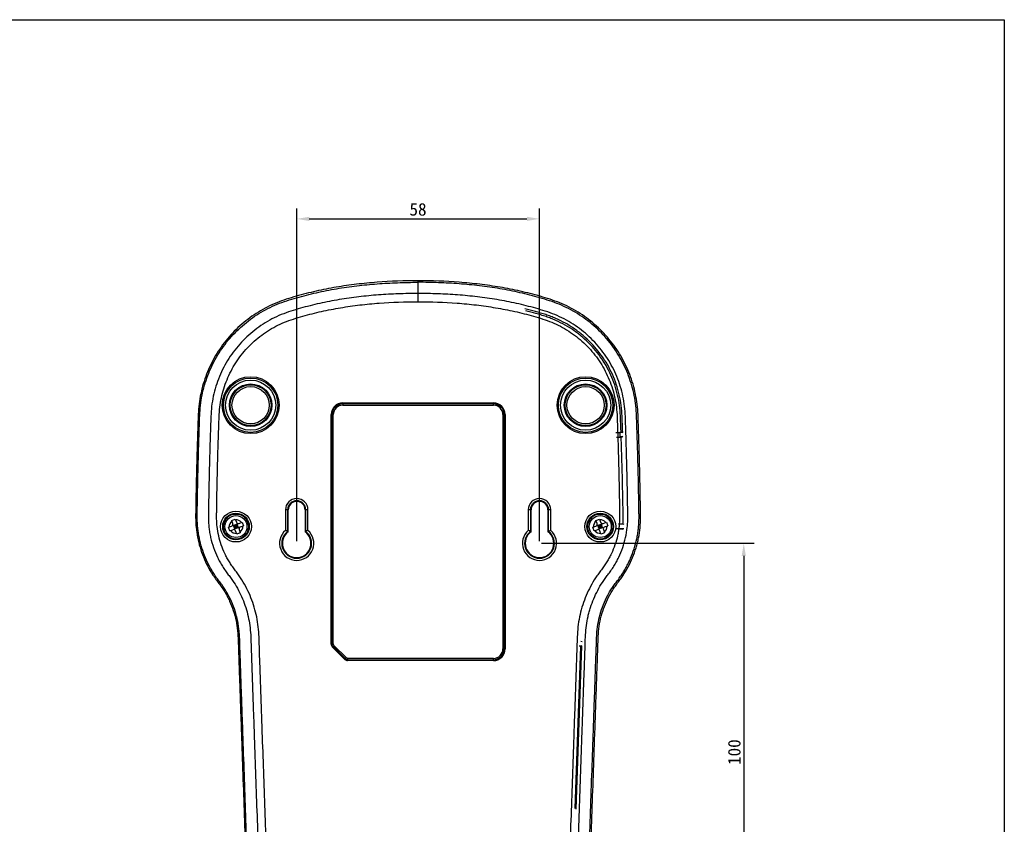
# Model space of a CAD drawing. Header units: millimetres. Extents: x 38 to 565, y 70 to 434.
# Tile 23 of 23: x 330 to 565, y 242 to 434. Entities that reach past the tile are written whole.
import ezdxf

# ---------------------------------------------------------------- set-up
doc = ezdxf.new("R2010")
doc.units = ezdxf.units.MM
doc.header["$LTSCALE"] = 32.67
doc.header["$PDMODE"] = 3
doc.header["$PDSIZE"] = 8
doc.layers.get('0').update_dxf_attribs({"linetype": 'CONTINUOUS'})
doc.layers.get('Defpoints').update_dxf_attribs({"linetype": 'CONTINUOUS'})
for name, color, linetype in [('00_COMPONENTS', 7, 'CONTINUOUS'), ('03_ALL_AXES', 7, 'CONTINUOUS'), ('20_ALL_FEATURES', 7, 'CONTINUOUS'), ('51__DRAFT_DIMS', 7, 'CONTINUOUS')]:
    doc.layers.add(name, color=color, linetype=linetype)
doc.styles.get("Standard").update_dxf_attribs({"font": 'simfang.ttf'})
doc.dimstyles.new('DIMSTYLE_3', dxfattribs={"dimtxt": 3, "dimasz": 3, "dimexe": 2.5, "dimexo": 0.5, "dimgap": 0.75, "dimtad": 1, "dimdsep": 46, "dimtxsty": 'STANDARD', "dimblk": '_FILLED', "dimblk1": '_FILLED', "dimblk2": '_FILLED', "dimcen": 0.09, "dimazin": 2, "dimtp": 0.3, "dimtm": 0.3, "dimtfac": 1, "dimtofl": 0, "dimtmove": 0, "dimatfit": 3, "dimldrblk": '_FILLED', "dimfxl": 1, "dimtolj": 1, "dimarcsym": 0})

# ---------------------------------------------------------------- blocks, each defined once
blk = doc.blocks.new('_FILLED')
at = {"color": 0, "linetype": 'ByBlock'}
blk.add_solid([(0, 0), (-1, 0.167), (-1, -0.167)], dxfattribs=at)
blk = doc.blocks.new('*D16')
at = {"layer": '51__DRAFT_DIMS', "color": 0, "lineweight": -2}
for p, q in [((396.43, 309.67), (396.43, 389.19)), ((454.43, 309.67), (454.43, 389.19)), ((399.43, 386.69), (451.43, 386.69))]:
    blk.add_line(p, q, dxfattribs=at)
at = {"layer": 'Defpoints', "color": 0}
for p in [(454.43, 386.69), (396.43, 309.17), (454.43, 309.17)]:
    blk.add_point(p, dxfattribs=at)
at = {"layer": '51__DRAFT_DIMS', "color": 0, "linetype": 'ByBlock', "lineweight": -2, "xscale": 3, "yscale": 3, "zscale": 3, "rotation": 180}
blk.add_blockref('_FILLED', (396.43, 386.69), dxfattribs=at)
at = {"layer": '51__DRAFT_DIMS', "color": 0, "linetype": 'ByBlock', "lineweight": -2, "xscale": 3, "yscale": 3, "zscale": 3}
blk.add_blockref('_FILLED', (454.43, 386.69), dxfattribs=at)
at = {"layer": '51__DRAFT_DIMS', "color": 0, "insert": (425.41, 390.47), "char_height": 3, "attachment_point": 2}
blk.add_mtext('\\A1;58', dxfattribs=at)
blk = doc.blocks.new('*D17')
at = {"layer": '51__DRAFT_DIMS', "color": 0, "lineweight": -2}
for p, q in [((454.93, 309.17), (505.72, 309.17)), ((503.22, 306.17), (503.22, 212.17)), ((454.93, 209.17), (505.72, 209.17))]:
    blk.add_line(p, q, dxfattribs=at)
at = {"layer": 'Defpoints', "color": 0}
for p in [(454.43, 309.17), (454.43, 209.17), (503.22, 209.17)]:
    blk.add_point(p, dxfattribs=at)
at = {"layer": '51__DRAFT_DIMS', "color": 0, "linetype": 'ByBlock', "lineweight": -2, "xscale": 3, "yscale": 3, "zscale": 3}
for p, rotation in [((503.22, 309.17), 90), ((503.22, 209.17), 270)]:
    blk.add_blockref('_FILLED', p, dxfattribs=dict(at, rotation=rotation))
at = {"layer": '51__DRAFT_DIMS', "color": 0, "insert": (499.44, 259.28), "char_height": 3, "attachment_point": 2, "rotation": 90}
blk.add_mtext('\\A1;100', dxfattribs=at)

msp = doc.modelspace()

# ---------------------------------------------------------------- linework, layer by layer
msp.add_lwpolyline([(38.493, 434.281), (565.442, 434.281), (565.442, 70.265), (38.493, 70.265)], close=True)
at = {"layer": '00_COMPONENTS'}
for p, q in [((380.151, 312.992), (380.888, 313.265)), ((381.183, 313.907), (380.91, 314.644)), ((381.169, 313.525), (382.701, 312.82)), ((382.201, 313.751), (381.357, 313.438)), ((381.669, 312.594), (381.357, 313.438)), ((382.357, 313.329), (381.513, 313.016)), ((381.583, 312.406), (382.287, 313.939)), ((382.513, 312.907), (381.669, 312.594)), ((381.754, 314.956), (382.027, 314.22)), ((382.091, 312.751), (381.779, 313.594)), ((382.513, 312.907), (382.201, 313.751)), ((382.67, 313.924), (383.406, 314.197)), ((382.982, 313.08), (383.719, 313.353)), ((467.151, 312.992), (467.888, 313.265)), ((468.183, 313.907), (467.91, 314.644)), ((468.169, 313.525), (469.701, 312.82)), ((469.201, 313.751), (468.357, 313.438)), ((468.669, 312.594), (468.357, 313.438)), ((469.357, 313.329), (468.513, 313.016)), ((468.583, 312.406), (469.287, 313.939)), ((469.513, 312.907), (468.669, 312.594)), ((468.754, 314.956), (469.027, 314.22)), ((469.091, 312.751), (468.779, 313.594)), ((469.513, 312.907), (469.201, 313.751)), ((469.67, 313.924), (470.406, 314.197)), ((469.982, 313.08), (470.719, 313.353)), ((380.464, 312.148), (381.2, 312.421)), ((382.116, 311.389), (381.843, 312.125)), ((382.687, 312.438), (382.96, 311.701)), ((467.464, 312.148), (468.2, 312.421)), ((469.116, 311.389), (468.843, 312.125)), ((469.687, 312.438), (469.96, 311.701))]:
    msp.add_line(p, q, dxfattribs=at)
for centre in [(381.935, 313.173), (468.935, 313.173)]:
    msp.add_circle(centre, 2.625, dxfattribs=at)
for centre, radius, start, end in [((381.935, 313.173), 1.625, 126.4014, 184.2481), ((380.714, 313.733), 0.5, 290.32475, 20.32475), ((381.935, 313.173), 1.625, 36.4014, 94.2481), ((382.496, 314.393), 0.5, 200.32475, 290.32475), ((383.156, 312.612), 0.5, 110.32475, 200.32475), ((381.935, 313.173), 1.625, 306.4014, 4.2481), ((468.935, 313.173), 1.625, 126.4014, 184.2481), ((467.714, 313.733), 0.5, 290.32475, 20.32475), ((468.935, 313.173), 1.625, 36.4014, 94.2481), ((469.496, 314.393), 0.5, 200.32475, 290.32475), ((470.156, 312.612), 0.5, 110.32475, 200.32475), ((468.935, 313.173), 1.625, 306.4014, 4.2481), ((381.935, 313.173), 1.625, 216.4014, 274.2481), ((381.374, 311.952), 0.5, 20.32475, 110.32475), ((468.935, 313.173), 1.625, 216.4014, 274.2481), ((468.374, 311.952), 0.5, 20.32475, 110.32475)]:
    msp.add_arc(centre, radius, start, end, dxfattribs=at)
for points in [[(380.301, 312.567), (380.248, 312.708), (380.198, 312.849), (380.151, 312.992)], [(383.406, 314.197), (383.464, 314.059), (383.517, 313.919), (383.569, 313.778)], [(383.569, 313.778), (383.622, 313.637), (383.672, 313.496), (383.719, 313.353)], [(467.301, 312.567), (467.248, 312.708), (467.198, 312.849), (467.151, 312.992)], [(470.406, 314.197), (470.464, 314.059), (470.517, 313.919), (470.569, 313.778)], [(470.569, 313.778), (470.622, 313.637), (470.672, 313.496), (470.719, 313.353)], [(380.464, 312.148), (380.406, 312.286), (380.353, 312.426), (380.301, 312.567)], [(467.464, 312.148), (467.406, 312.286), (467.353, 312.426), (467.301, 312.567)]]:
    msp.add_open_spline(points, degree=3, dxfattribs=at)
for points in [[(380.91, 314.644), (381.049, 314.701), (381.329, 314.809), (381.612, 314.91), (381.754, 314.956)], [(467.91, 314.644), (468.049, 314.701), (468.329, 314.809), (468.612, 314.91), (468.754, 314.956)], [(382.96, 311.701), (382.821, 311.644), (382.541, 311.536), (382.258, 311.435), (382.116, 311.389)], [(469.96, 311.701), (469.821, 311.644), (469.541, 311.536), (469.258, 311.435), (469.116, 311.389)]]:
    msp.add_open_spline(points, degree=3, knots=[0, 0, 0, 0, 0.5, 1, 1, 1, 1], dxfattribs=at)
at = {"layer": '03_ALL_AXES'}
msp.add_line((472.688, 312.673), (474.56, 312.673), dxfattribs=at)
at = {"layer": '20_ALL_FEATURES'}
for p, q in [((425.435, 366.895), (425.435, 371.905)), ((407.435, 342.697), (407.435, 342.173)), ((407.435, 342.697), (443.435, 342.697)), ((443.435, 342.485), (407.435, 342.485)), ((407.435, 342.173), (443.435, 342.173)), ((443.435, 342.173), (443.435, 342.697)), ((404.661, 285.086), (404.661, 339.923)), ((405.185, 339.923), (404.661, 339.923)), ((404.873, 339.923), (404.873, 285.086)), ((405.185, 285.215), (405.185, 339.923)), ((445.685, 339.923), (445.685, 283.923)), ((446.209, 339.923), (445.685, 339.923)), ((445.997, 283.923), (445.997, 339.923)), ((446.209, 339.923), (446.209, 283.923)), ((473.643, 335.673), (473.643, 334.673)), ((474.297, 335.673), (473.643, 335.673)), ((473.643, 334.673), (474.329, 334.673)), ((473.893, 335.871), (474.297, 335.673)), ((474.329, 334.673), (473.942, 334.476)), ((393.748, 317.173), (393.748, 312.252)), ((394.335, 317.173), (393.748, 317.173)), ((394.265, 317.173), (394.265, 312.007)), ((394.335, 311.973), (394.335, 317.173)), ((394.422, 311.929), (394.422, 317.173)), ((398.448, 317.173), (398.448, 311.929)), ((398.535, 317.173), (398.535, 311.973)), ((399.122, 317.173), (398.535, 317.173)), ((398.605, 312.007), (398.605, 317.173)), ((399.122, 312.252), (399.122, 317.173)), ((451.748, 317.173), (451.748, 312.252)), ((452.335, 317.173), (451.748, 317.173)), ((452.265, 317.173), (452.265, 312.007)), ((452.335, 311.973), (452.335, 317.173)), ((452.422, 311.929), (452.422, 317.173)), ((456.448, 317.173), (456.448, 311.929)), ((456.535, 317.173), (456.535, 311.973)), ((457.122, 317.173), (456.535, 317.173)), ((456.605, 312.007), (456.605, 317.173)), ((457.122, 312.252), (457.122, 317.173)), ((474.665, 313.673), (474.36, 313.831)), ((394.335, 311.973), (394.265, 312.007)), ((452.335, 311.973), (452.265, 312.007)), ((404.661, 285.086), (404.873, 285.086)), ((405.185, 285.215), (404.873, 285.086)), ((405.08, 284.586), (404.93, 284.436)), ((405.08, 284.586), (405.392, 284.715)), ((405.08, 284.586), (408.099, 281.567)), ((408.228, 281.88), (405.392, 284.715)), ((463.205, 245.673), (464.567, 284.673)), ((463.914, 284.673), (464.567, 284.673)), ((464.567, 284.673), (464.282, 284.533)), ((464.327, 285.812), (464.602, 285.673)), ((404.93, 284.436), (407.949, 281.417)), ((445.685, 283.923), (446.209, 283.923)), ((462.92, 245.813), (464.292, 284.532)), ((407.949, 281.417), (408.099, 281.567)), ((408.228, 281.88), (408.099, 281.567)), ((408.599, 281.36), (408.728, 281.673)), ((408.599, 281.36), (408.599, 281.148)), ((408.599, 281.36), (443.435, 281.36)), ((443.435, 281.148), (408.599, 281.148)), ((443.435, 281.673), (408.728, 281.673)), ((443.435, 281.148), (443.435, 281.673))]:
    msp.add_line(p, q, dxfattribs=at)
for centre, radius in [((385.435, 342.173), 6.795), ((385.435, 342.173), 6.495), ((385.435, 342.173), 6.491), ((385.435, 342.173), 5.991), ((465.435, 342.173), 6.795), ((465.435, 342.173), 6.495), ((465.435, 342.173), 6.491), ((465.435, 342.173), 5.991), ((385.435, 342.173), 5.085), ((385.435, 342.173), 5.079), ((385.435, 342.173), 4.894), ((385.435, 342.173), 4.879), ((385.435, 342.173), 4.454), ((465.435, 342.173), 5.085), ((465.435, 342.173), 5.079), ((465.435, 342.173), 4.894), ((465.435, 342.173), 4.879), ((465.435, 342.173), 4.454), ((381.935, 313.173), 3.687), ((381.935, 313.173), 3.178), ((381.935, 313.173), 3), ((468.935, 313.173), 3.687), ((468.935, 313.173), 3.178), ((468.935, 313.173), 3)]:
    msp.add_circle(centre, radius, dxfattribs=at)
for centre, radius, start, end in [((407.435, 339.923), 2.774, 90, 180), ((407.435, 339.923), 2.562, 90, 180), ((407.435, 339.923), 2.25, 90, 180), ((443.435, 339.923), 2.774, 0, 90), ((443.435, 339.923), 2.562, 0, 90), ((443.435, 339.923), 2.25, 0, 90), ((396.435, 317.173), 2.687, 0, 180), ((454.435, 317.173), 2.687, 0, 180), ((396.435, 317.173), 2.17, 0, 180), ((396.435, 317.173), 2.1, 0, 180), ((396.435, 317.173), 2.013, 0, 180), ((454.435, 317.173), 2.17, 0, 180), ((454.435, 317.173), 2.1, 0, 180), ((454.435, 317.173), 2.013, 0, 180), ((396.435, 309.173), 4.087, 131.10764, 48.89236), ((396.435, 309.173), 3.57, 127.43254, 52.56746), ((396.435, 309.173), 3.5, 126.8699, 171.78679), ((396.435, 309.173), 3.413, 126.1405, 53.8595), ((386.368, 295.996), 17.853, 63.74741, 65.58484), ((396.435, 309.173), 3.5, 8.21321, 53.1301), ((406.502, 295.996), 17.853, 114.41517, 116.2526), ((454.435, 309.173), 4.087, 131.10764, 48.89236), ((454.435, 309.173), 3.57, 127.43254, 52.56746), ((454.435, 309.173), 3.5, 126.8699, 171.78679), ((454.435, 309.173), 3.413, 126.1405, 53.8595), ((444.368, 295.996), 17.853, 63.74741, 65.58484), ((454.435, 309.173), 3.5, 8.21321, 53.1301), ((464.502, 295.996), 17.853, 114.41517, 116.2526), ((401.535, 469.344), 172.855, 294.86718, 294.99049), ((400.902, 316.541), 10.492, 220.8914, 221.5251), ((391.968, 316.541), 10.492, 318.4749, 319.1086), ((458.902, 316.541), 10.492, 220.8914, 221.5251), ((449.968, 316.541), 10.492, 318.4749, 319.1086), ((443.435, 283.923), 2.774, 270, 0), ((443.435, 283.923), 2.562, 270, 0), ((443.435, 283.923), 2.25, 270, 0)]:
    msp.add_arc(centre, radius, start, end, dxfattribs=at)
msp.add_ellipse((473.643, 335.681), major_axis=(1, 0), ratio=0.0087269, start_param=-2.9558867, end_param=-1.5707963, dxfattribs=at)
for points, knots in [([(425.435, 371.905), (422.163, 371.905), (417.25, 371.736), (410.734, 371.104), (405.873, 370.405), (401.857, 369.615), (398.673, 368.852), (396.305, 368.206), (393.953, 367.502), (390.87, 366.401), (387.209, 364.534), (383.236, 361.624), (379.786, 358.107), (376.95, 354.079), (375.161, 350.381), (374.102, 347.283), (373.502, 344.9), (373.088, 342.478), (372.899, 340.028), (372.828, 337.575), (372.745, 335.121), (372.666, 332.668), (372.596, 330.214), (372.531, 327.76), (372.472, 325.306), (372.42, 322.851), (372.38, 320.806), (372.352, 319.17), (372.336, 317.942), (372.314, 316.715), (372.293, 315.488), (372.318, 314.26), (372.428, 312.627), (372.723, 310.599), (373.305, 308.21), (374.391, 305.121), (375.727, 302.563), (377.136, 300.555), (377.871, 299.571), (378.603, 298.586), (379.273, 297.556), (379.868, 296.481), (380.587, 295.01), (381.345, 293.104), (381.987, 290.729), (382.36, 288.297), (382.466, 285.842), (382.532, 283.389), (382.621, 280.935), (382.71, 278.482), (382.793, 276.029), (382.909, 272.758), (383.051, 268.669), (383.279, 262.127), (383.565, 253.949), (383.908, 244.136), (384.25, 234.322), (384.593, 224.509), (384.936, 214.696), (385.278, 204.882), (385.621, 195.069), (385.964, 185.256), (386.249, 177.078), (386.478, 170.536), (386.649, 165.629), (386.821, 160.722), (386.992, 155.816), (387.163, 150.909), (387.306, 146.82), (387.406, 143.958), (387.463, 142.322), (387.527, 140.687), (387.55, 139.049), (387.762, 137.424), (388.114, 135.825), (388.789, 133.886), (389.963, 131.721), (391.469, 129.771), (393.269, 128.09), (394.975, 126.946), (396.436, 126.208), (397.572, 125.741), (398.548, 125.43), (399.342, 125.23), (400.146, 125.076), (401.156, 124.915), (402.374, 124.765), (403.592, 124.616), (405.219, 124.434), (408.069, 124.147), (412.149, 123.837), (417.053, 123.597), (420.325, 123.515), (421.961, 123.491)], [0, 0, 0, 0, 0.0312477, 0.046874, 0.0625001, 0.0781259, 0.0859395, 0.093753, 0.1015665, 0.1093793, 0.1249912, 0.1406033, 0.1562151, 0.1718269, 0.1874386, 0.1952509, 0.2030633, 0.2108756, 0.2186882, 0.2265019, 0.2343155, 0.2421292, 0.2499428, 0.2577565, 0.2655701, 0.2733838, 0.2811974, 0.2851042, 0.289011, 0.292918, 0.296825, 0.3007321, 0.3046397, 0.3124529, 0.320266, 0.3280789, 0.3436851, 0.347593, 0.3515028, 0.3554096, 0.3593142, 0.3632239, 0.3671347, 0.3749475, 0.3827626, 0.3905767, 0.3983905, 0.4062046, 0.4140179, 0.4218317, 0.4296453, 0.4374589, 0.4530863, 0.4687136, 0.4999682, 0.5312228, 0.5624774, 0.593732, 0.6249866, 0.6562413, 0.6874959, 0.7187505, 0.7500051, 0.7656324, 0.7812597, 0.796887, 0.8125144, 0.8281417, 0.843769, 0.8515826, 0.8554895, 0.8593963, 0.8672086, 0.871115, 0.8750215, 0.8828281, 0.8906343, 0.8984406, 0.9062467, 0.9140528, 0.917959, 0.9218653, 0.9257716, 0.9277251, 0.9296784, 0.9335852, 0.9374921, 0.9413989, 0.9453057, 0.9531193, 0.9687461, 0.984373, 1, 1, 1, 1]), ([(428.462, 123.485), (430.1, 123.506), (433.377, 123.581), (438.289, 123.81), (442.375, 124.112), (445.638, 124.428), (447.673, 124.662), (449.299, 124.864), (450.314, 125.004), (451.121, 125.152), (451.923, 125.318), (452.908, 125.606), (454.058, 126.042), (455.54, 126.742), (457.279, 127.841), (459.125, 129.476), (460.684, 131.388), (461.916, 133.525), (462.787, 135.832), (463.283, 138.252), (463.348, 140.713), (463.438, 143.168), (463.522, 145.625), (463.608, 148.082), (463.722, 151.358), (463.865, 155.452), (464.037, 160.366), (464.209, 165.279), (464.38, 170.193), (464.609, 176.744), (464.895, 184.934), (465.238, 194.761), (465.581, 204.588), (465.924, 214.415), (466.268, 224.242), (466.611, 234.07), (466.954, 243.897), (467.297, 253.724), (467.583, 261.913), (467.812, 268.465), (467.955, 272.559), (468.07, 275.835), (468.154, 278.292), (468.242, 280.749), (468.329, 283.206), (468.401, 285.662), (468.496, 288.121), (468.848, 290.56), (469.474, 292.943), (470.36, 295.242), (471.306, 297.065), (472.18, 298.453), (472.897, 299.452), (473.645, 300.427), (474.599, 301.761), (475.641, 303.529), (476.695, 305.754), (477.385, 307.687), (477.822, 309.268), (478.182, 310.867), (478.491, 312.897), (478.596, 315.356), (478.533, 317.814), (478.507, 319.862), (478.476, 321.501), (478.443, 323.139), (478.4, 325.188), (478.342, 327.645), (478.277, 330.103), (478.207, 332.56), (478.129, 335.017), (478.045, 337.474), (477.974, 339.931), (477.793, 342.385), (477.387, 344.812), (476.792, 347.2), (475.741, 350.305), (473.959, 354.013), (471.129, 358.053), (467.682, 361.583), (463.708, 364.505), (459.313, 366.756), (455.394, 367.977), (452.234, 368.843), (449.046, 369.607), (445.025, 370.4), (440.157, 371.102), (433.631, 371.736), (428.712, 371.905), (425.435, 371.905)], [0, 0, 0, 0, 0.0156268, 0.0312535, 0.0468802, 0.0546936, 0.0625071, 0.0664139, 0.0703205, 0.072274, 0.0742276, 0.0781336, 0.0820397, 0.0859459, 0.0937519, 0.1015579, 0.1093641, 0.1171703, 0.1249767, 0.1327827, 0.1405941, 0.1484077, 0.1562212, 0.1640348, 0.1718483, 0.1874755, 0.2031026, 0.2187297, 0.2343568, 0.2499839, 0.2812382, 0.3124924, 0.3437467, 0.3750009, 0.4062552, 0.4375094, 0.4687636, 0.5000179, 0.5312721, 0.5468992, 0.5625264, 0.5703399, 0.5781534, 0.5859672, 0.5937802, 0.6015947, 0.6094083, 0.6172229, 0.625038, 0.6328529, 0.6406687, 0.6445778, 0.6484849, 0.6523921, 0.6562982, 0.6641137, 0.6719274, 0.6797416, 0.6836494, 0.6875573, 0.695371, 0.7031844, 0.710998, 0.7188116, 0.7227183, 0.7266251, 0.7344387, 0.7422522, 0.7500658, 0.7578794, 0.7656929, 0.7735065, 0.78132, 0.7891326, 0.7969448, 0.8047571, 0.8125693, 0.8281808, 0.8437924, 0.859404, 0.875016, 0.8906277, 0.9062482, 0.9140615, 0.921875, 0.9375006, 0.9531266, 0.9687527, 1, 1, 1, 1]), ([(421.961, 123.864), (420.331, 123.887), (417.071, 123.969), (412.185, 124.208), (408.12, 124.517), (404.875, 124.842), (402.851, 125.078), (401.233, 125.284), (400.023, 125.461), (398.828, 125.729), (397.274, 126.229), (395.417, 127.089), (393.387, 128.47), (391.613, 130.168), (390.141, 132.132), (389.011, 134.312), (388.378, 136.258), (388.069, 137.861), (387.94, 139.078), (387.907, 140.301), (387.867, 141.523), (387.821, 142.745), (387.763, 144.374), (387.666, 147.226), (387.522, 151.299), (387.352, 156.188), (387.181, 161.076), (387.01, 165.965), (386.839, 170.853), (386.612, 177.371), (386.327, 185.519), (385.986, 195.296), (385.644, 205.072), (385.303, 214.849), (384.962, 224.626), (384.62, 234.403), (384.279, 244.18), (383.937, 253.957), (383.653, 262.104), (383.425, 268.622), (383.284, 272.696), (383.168, 275.955), (383.082, 278.399), (383.015, 280.436), (382.96, 282.065), (382.906, 283.286), (382.863, 284.507), (382.837, 285.729), (382.8, 286.951), (382.685, 288.577), (382.391, 290.597), (381.78, 292.97), (380.904, 295.258), (379.984, 297.08), (379.135, 298.472), (378.433, 299.474), (377.804, 300.275), (377.316, 300.927), (376.851, 301.596), (376.305, 302.455), (375.487, 303.866), (374.599, 305.704), (373.758, 308.004), (373.146, 310.375), (372.767, 312.795), (372.639, 315.241), (372.711, 317.687), (372.738, 320.132), (372.786, 322.578), (372.839, 325.023), (372.896, 327.468), (372.961, 329.913), (373.028, 332.357), (373.107, 334.802), (373.187, 337.246), (373.263, 339.69), (373.418, 342.134), (373.811, 344.551), (374.388, 346.931), (375.417, 350.027), (377.174, 353.724), (379.977, 357.755), (383.4, 361.274), (387.351, 364.186), (390.998, 366.05), (394.069, 367.148), (396.412, 367.85), (398.772, 368.493), (401.944, 369.253), (405.945, 370.039), (410.788, 370.737), (415.659, 371.205), (420.543, 371.48), (423.805, 371.533), (425.435, 371.533)], [0, 0, 0, 0, 0.015627, 0.0312539, 0.0468807, 0.0546944, 0.0625077, 0.0664147, 0.0703225, 0.0742288, 0.078137, 0.0859454, 0.0937538, 0.1015625, 0.1093713, 0.1171797, 0.1249883, 0.1288957, 0.1328025, 0.1367078, 0.1406144, 0.1445212, 0.1484279, 0.1562415, 0.1718687, 0.1874959, 0.2031231, 0.2187503, 0.2343775, 0.2500047, 0.2812592, 0.3125136, 0.343768, 0.3750224, 0.4062768, 0.4375312, 0.4687856, 0.50004, 0.5312944, 0.5469216, 0.5625488, 0.5703622, 0.5781759, 0.585989, 0.5898961, 0.5937982, 0.5977015, 0.6016084, 0.6055118, 0.6094166, 0.6172286, 0.6250396, 0.6328504, 0.6406613, 0.6445676, 0.6484736, 0.6523743, 0.6543279, 0.6562781, 0.660181, 0.6640873, 0.671898, 0.6797097, 0.6875219, 0.6953347, 0.7031472, 0.7109615, 0.718775, 0.7265885, 0.7344022, 0.7422158, 0.7500294, 0.7578429, 0.7656567, 0.7734697, 0.7812839, 0.7890967, 0.796911, 0.8047254, 0.8125393, 0.8281546, 0.8437698, 0.859385, 0.8750003, 0.890614, 0.898427, 0.9062405, 0.9140542, 0.9218678, 0.937494, 0.9531205, 0.9687469, 0.9843734, 1, 1, 1, 1]), ([(428.462, 123.858), (430.094, 123.878), (433.359, 123.953), (438.253, 124.181), (442.324, 124.481), (445.168, 124.757), (446.791, 124.936), (448.007, 125.079), (449.223, 125.231), (450.436, 125.395), (451.64, 125.627), (452.819, 125.966), (453.963, 126.406), (455.437, 127.111), (457.163, 128.218), (458.985, 129.868), (460.511, 131.796), (461.505, 133.589), (462.111, 135.106), (462.474, 136.278), (462.74, 137.475), (462.898, 138.691), (462.957, 139.915), (462.993, 141.139), (463.031, 142.363), (463.096, 143.994), (463.19, 146.85), (463.336, 150.929), (463.506, 155.825), (463.677, 160.72), (463.848, 165.616), (464.019, 170.511), (464.247, 177.038), (464.532, 185.197), (464.873, 194.988), (465.215, 204.779), (465.557, 214.569), (465.899, 224.36), (466.241, 234.151), (466.583, 243.942), (466.925, 253.733), (467.21, 261.892), (467.438, 268.419), (467.58, 272.498), (467.695, 275.762), (467.782, 278.209), (467.845, 280.249), (467.906, 281.88), (467.959, 283.103), (468.002, 284.327), (468.028, 285.55), (468.058, 286.773), (468.17, 288.401), (468.443, 290.427), (469.04, 292.807), (469.898, 295.105), (470.807, 296.936), (471.648, 298.336), (472.343, 299.346), (473.096, 300.31), (473.821, 301.297), (474.486, 302.325), (475.107, 303.381), (475.674, 304.467), (476.355, 305.952), (477.069, 307.867), (477.593, 309.843), (477.89, 311.45), (478.056, 312.664), (478.165, 313.884), (478.203, 315.109), (478.19, 316.334), (478.163, 317.966), (478.132, 320.007), (478.086, 322.456), (478.034, 324.904), (477.977, 327.353), (477.912, 329.801), (477.843, 332.249), (477.769, 334.698), (477.684, 337.145), (477.619, 339.594), (477.451, 342.039), (477.083, 344.463), (476.505, 346.847), (475.739, 349.176), (474.785, 351.435), (473.27, 354.33), (470.938, 357.701), (467.518, 361.233), (464.222, 363.67), (461.379, 365.281), (459.15, 366.304), (456.845, 367.138), (454.497, 367.836), (452.135, 368.485), (448.959, 369.245), (444.952, 370.034), (440.102, 370.735), (435.225, 371.204), (430.334, 371.48), (427.068, 371.533), (425.435, 371.533)], [0, 0, 0, 0, 0.0156261, 0.0312522, 0.0468782, 0.0546913, 0.0585979, 0.0625044, 0.0664111, 0.0703177, 0.0742248, 0.0781313, 0.0820389, 0.085946, 0.0937541, 0.1015622, 0.1093705, 0.1171786, 0.1210861, 0.1249934, 0.1289011, 0.1328076, 0.1367148, 0.1406216, 0.1445276, 0.1484342, 0.1562474, 0.1718737, 0.1875001, 0.2031264, 0.2187527, 0.2343791, 0.2500054, 0.2812581, 0.3125107, 0.3437634, 0.375016, 0.4062687, 0.4375214, 0.468774, 0.5000267, 0.5312794, 0.5469057, 0.562532, 0.5703453, 0.578158, 0.5859718, 0.5898765, 0.5937797, 0.5976866, 0.6015902, 0.6054898, 0.6093961, 0.6172039, 0.6250149, 0.6328266, 0.6406373, 0.6445444, 0.6484498, 0.6523554, 0.6562583, 0.6601637, 0.6640696, 0.667976, 0.6718827, 0.6796943, 0.6875062, 0.6914136, 0.6953221, 0.6992298, 0.7031355, 0.7070428, 0.7109504, 0.718763, 0.7265763, 0.7343894, 0.7422026, 0.7500157, 0.7578289, 0.765642, 0.773455, 0.7812684, 0.7890816, 0.7968947, 0.8047087, 0.8125222, 0.8203359, 0.8281497, 0.843764, 0.8593783, 0.8749928, 0.8828061, 0.8906193, 0.8984324, 0.9062458, 0.914059, 0.9218722, 0.9374975, 0.9531231, 0.9687487, 0.9843743, 1, 1, 1, 1]), ([(425.435, 368.86), (423.861, 368.86), (420.711, 368.804), (415.99, 368.554), (411.278, 368.099), (406.585, 367.436), (402.702, 366.682), (399.623, 365.95), (397.326, 365.33), (395.028, 364.647), (392.735, 363.844), (390.516, 362.8), (387.683, 361.158), (384.441, 358.631), (381.159, 354.953), (378.592, 350.744), (377.117, 346.907), (376.367, 343.719), (376.022, 341.3), (375.909, 338.896), (375.844, 336.534), (375.76, 334.194), (375.664, 331.075), (375.581, 327.954), (375.508, 324.834), (375.459, 322.493), (375.413, 320.153), (375.386, 318.204), (375.357, 316.637), (375.34, 315.44), (375.364, 314.216), (375.463, 312.98), (375.638, 311.749), (375.955, 310.125), (376.521, 308.132), (377.31, 306.217), (378.062, 304.743), (378.686, 303.664), (379.376, 302.644), (380.098, 301.691), (380.783, 300.768), (381.629, 299.542), (382.562, 297.941), (383.517, 295.937), (384.286, 293.848), (384.877, 291.708), (385.276, 289.513), (385.462, 287.268), (385.542, 284.975), (385.599, 282.647), (385.693, 280.309), (385.775, 277.972), (385.855, 275.637), (385.962, 272.521), (386.1, 268.627), (386.317, 262.397), (386.589, 254.609), (386.915, 245.263), (387.242, 235.917), (387.568, 226.572), (387.894, 217.226), (388.221, 207.88), (388.547, 198.535), (388.873, 189.189), (389.2, 179.843), (389.472, 172.055), (389.689, 165.825), (389.852, 161.152), (390.016, 156.479), (390.152, 152.585), (390.26, 149.47), (390.342, 147.133), (390.41, 145.186), (390.464, 143.628), (390.506, 142.461), (390.546, 141.292), (390.584, 140.1), (390.634, 138.858), (390.827, 137.584), (391.162, 136.318), (391.784, 134.693), (392.885, 132.8), (394.361, 131.183), (395.729, 130.106), (396.832, 129.405), (398.009, 128.839), (399.034, 128.459), (399.876, 128.23), (400.707, 128.062), (401.718, 127.915), (402.906, 127.766), (404.469, 127.58), (406.422, 127.367), (408.77, 127.154), (411.902, 126.913), (415.82, 126.695), (418.957, 126.595), (420.526, 126.562)], [0, 0, 0, 0, 0.0155728, 0.0311652, 0.0467727, 0.0624009, 0.0780495, 0.0858863, 0.0937176, 0.1015833, 0.1096168, 0.1177266, 0.1258088, 0.141985, 0.158158, 0.1743308, 0.1905052, 0.1985905, 0.2067035, 0.2146495, 0.2223861, 0.2300893, 0.2378183, 0.2532601, 0.2609819, 0.2687021, 0.2764258, 0.2841425, 0.2879922, 0.2919343, 0.2959863, 0.300105, 0.3041956, 0.3082812, 0.316469, 0.3246498, 0.3287317, 0.3328379, 0.3369722, 0.3409117, 0.3446695, 0.348345, 0.3556407, 0.362976, 0.3702926, 0.3776354, 0.3849225, 0.3923244, 0.3999036, 0.407632, 0.4153598, 0.4230599, 0.4307681, 0.4384835, 0.4539062, 0.4693275, 0.5001722, 0.5310166, 0.561861, 0.5927054, 0.6235498, 0.6543943, 0.6852387, 0.7160831, 0.7469275, 0.7777719, 0.7931941, 0.8086163, 0.8240386, 0.8394606, 0.8471721, 0.8548831, 0.8625932, 0.8664512, 0.870307, 0.8741503, 0.8780285, 0.8821097, 0.8864437, 0.8907401, 0.8950445, 0.9036371, 0.9122348, 0.9165309, 0.9208361, 0.9251442, 0.9294306, 0.9316293, 0.9337733, 0.9378202, 0.9417345, 0.9456148, 0.953398, 0.9611742, 0.9689457, 0.9844802, 1, 1, 1, 1]), ([(420.518, 128.528), (418.965, 128.56), (416.636, 128.635), (413.534, 128.79), (411.21, 128.937), (408.889, 129.116), (406.571, 129.327), (404.643, 129.538), (403.103, 129.721), (401.959, 129.866), (400.843, 130.026), (399.763, 130.28), (398.74, 130.667), (397.754, 131.146), (396.829, 131.735), (395.689, 132.647), (394.455, 134.006), (393.539, 135.597), (393.023, 136.963), (392.746, 138.022), (392.587, 139.118), (392.546, 140.248), (392.508, 141.404), (392.455, 142.961), (392.385, 144.908), (392.305, 147.244), (392.222, 149.58), (392.114, 152.695), (391.978, 156.588), (391.815, 161.26), (391.652, 165.932), (391.434, 172.162), (391.162, 179.949), (390.836, 189.293), (390.51, 198.637), (390.183, 207.981), (389.857, 217.325), (389.531, 226.669), (389.204, 236.013), (388.878, 245.358), (388.552, 254.702), (388.28, 262.489), (388.063, 268.718), (387.925, 272.611), (387.818, 275.726), (387.738, 278.062), (387.656, 280.398), (387.562, 282.733), (387.505, 285.074), (387.422, 287.431), (387.222, 289.804), (386.792, 292.16), (386.152, 294.469), (385.323, 296.716), (384.291, 298.88), (383.284, 300.605), (382.379, 301.914), (381.678, 302.86), (380.98, 303.78), (380.343, 304.722), (379.78, 305.7), (379.095, 307.043), (378.376, 308.79), (377.761, 310.971), (377.447, 312.832), (377.326, 314.337), (377.305, 315.477), (377.322, 316.631), (377.351, 318.185), (377.378, 320.132), (377.423, 322.467), (377.473, 324.803), (377.545, 327.916), (377.628, 331.03), (377.725, 334.143), (377.808, 336.477), (377.872, 338.8), (377.978, 341.102), (378.302, 343.366), (378.999, 346.321), (380.369, 349.88), (382.75, 353.782), (385.795, 357.193), (388.803, 359.536), (391.43, 361.057), (393.496, 362.029), (395.662, 362.785), (397.872, 363.442), (400.109, 364.046), (403.118, 364.761), (406.916, 365.497), (411.515, 366.151), (417.684, 366.74), (422.335, 366.895), (425.435, 366.895)], [0, 0, 0, 0, 0.0156899, 0.0235322, 0.0313724, 0.0392114, 0.047048, 0.0548813, 0.0588035, 0.0627068, 0.0665344, 0.0701882, 0.0738842, 0.0775616, 0.0812424, 0.0849316, 0.0922847, 0.0996406, 0.1033221, 0.1070092, 0.1106724, 0.1144927, 0.1184173, 0.1223587, 0.1302274, 0.1380982, 0.1459684, 0.1538385, 0.169579, 0.1853194, 0.2010599, 0.2168004, 0.2482813, 0.2797621, 0.311243, 0.3427239, 0.3742048, 0.4056857, 0.4371666, 0.4686475, 0.5001284, 0.5316092, 0.5473501, 0.5630903, 0.5709583, 0.5788301, 0.586706, 0.5945673, 0.6024291, 0.6103659, 0.6183876, 0.6264612, 0.6345096, 0.64257, 0.6506218, 0.6586916, 0.6627146, 0.6666977, 0.6705869, 0.6743699, 0.6781703, 0.681984, 0.6895971, 0.6972064, 0.704824, 0.7086169, 0.712448, 0.7163387, 0.720277, 0.7281442, 0.7360081, 0.7438729, 0.7517384, 0.7674688, 0.7753299, 0.7832042, 0.791061, 0.7988063, 0.806459, 0.8141277, 0.8294376, 0.844749, 0.8600612, 0.8753702, 0.8830405, 0.8906948, 0.8983925, 0.9061821, 0.9139899, 0.9217949, 0.937416, 0.9530477, 0.9686917, 1, 1, 1, 1]), ([(430.344, 126.562), (431.913, 126.595), (435.05, 126.695), (438.968, 126.913), (442.1, 127.154), (444.448, 127.367), (446.401, 127.58), (447.964, 127.766), (449.152, 127.915), (450.163, 128.062), (450.994, 128.23), (451.836, 128.458), (452.861, 128.839), (454.038, 129.405), (455.141, 130.106), (456.509, 131.183), (457.985, 132.8), (459.085, 134.693), (459.708, 136.318), (460.043, 137.585), (460.236, 138.858), (460.286, 140.1), (460.324, 141.292), (460.364, 142.461), (460.406, 143.629), (460.46, 145.186), (460.528, 147.134), (460.61, 149.47), (460.718, 152.585), (460.854, 156.479), (461.018, 161.152), (461.181, 165.825), (461.398, 172.055), (461.67, 179.843), (461.997, 189.189), (462.323, 198.535), (462.649, 207.881), (462.976, 217.226), (463.302, 226.572), (463.628, 235.918), (463.955, 245.263), (464.281, 254.609), (464.553, 262.397), (464.77, 268.628), (464.935, 273.3), (465.067, 277.194), (465.181, 280.31), (465.264, 282.648), (465.331, 284.976), (465.411, 287.268), (465.59, 289.515), (465.928, 291.342), (466.289, 292.777), (466.711, 294.197), (467.355, 295.936), (468.307, 297.943), (469.245, 299.543), (470.085, 300.771), (470.77, 301.692), (471.496, 302.641), (472.185, 303.664), (472.808, 304.745), (473.56, 306.218), (474.351, 308.132), (475.027, 310.524), (475.372, 312.569), (475.507, 314.217), (475.528, 315.44), (475.512, 316.637), (475.488, 318.203), (475.455, 320.154), (475.412, 322.494), (475.363, 324.835), (475.288, 327.955), (475.206, 331.075), (475.11, 334.195), (475.027, 336.534), (474.958, 338.897), (474.85, 341.3), (474.503, 343.72), (473.753, 346.908), (472.278, 350.744), (469.711, 354.953), (466.429, 358.631), (463.187, 361.159), (460.354, 362.8), (458.135, 363.843), (455.843, 364.648), (453.543, 365.331), (451.247, 365.95), (448.168, 366.682), (444.285, 367.436), (439.592, 368.099), (434.88, 368.554), (430.159, 368.804), (427.009, 368.86), (425.435, 368.86)], [0, 0, 0, 0, 0.0155198, 0.0310543, 0.0388256, 0.0466023, 0.0543844, 0.0582661, 0.0621801, 0.0662276, 0.0683701, 0.0705703, 0.0748549, 0.0791632, 0.0834703, 0.0877663, 0.0963622, 0.1049552, 0.1092597, 0.1135582, 0.1178911, 0.1219752, 0.1258484, 0.1296951, 0.1335485, 0.1374083, 0.1451174, 0.152829, 0.1605402, 0.1759623, 0.1913846, 0.2068069, 0.2222291, 0.2530737, 0.2839182, 0.3147627, 0.3456073, 0.3764518, 0.4072963, 0.4381409, 0.4689854, 0.4998299, 0.5306746, 0.5460967, 0.5615189, 0.5769411, 0.5846451, 0.5923747, 0.600087, 0.60769, 0.6150725, 0.6223686, 0.6260391, 0.6297123, 0.6370277, 0.6443633, 0.6516684, 0.6553455, 0.6590781, 0.6630251, 0.6671732, 0.6712748, 0.6753542, 0.6835368, 0.6917207, 0.6998991, 0.704015, 0.7080735, 0.7119955, 0.7158574, 0.7235777, 0.731298, 0.7390198, 0.7467418, 0.7621825, 0.7699089, 0.7776248, 0.7853458, 0.7932992, 0.8014139, 0.8094952, 0.8256696, 0.8418431, 0.8580152, 0.8741908, 0.8822736, 0.89038, 0.8984188, 0.9062836, 0.914113, 0.9219505, 0.937599, 0.9532274, 0.9688348, 0.9844273, 1, 1, 1, 1]), ([(425.435, 366.895), (428.535, 366.895), (433.186, 366.74), (439.355, 366.15), (443.954, 365.497), (447.752, 364.761), (450.761, 364.046), (452.998, 363.443), (455.209, 362.786), (457.373, 362.029), (459.44, 361.058), (462.067, 359.537), (465.075, 357.193), (468.119, 353.782), (470.501, 349.88), (471.872, 346.321), (472.567, 343.366), (472.893, 341.102), (472.995, 338.801), (473.063, 336.478), (473.146, 334.144), (473.241, 331.03), (473.324, 327.917), (473.398, 324.803), (473.447, 322.468), (473.492, 320.132), (473.535, 317.048), (473.617, 314.352), (473.297, 312.089), (473.007, 310.609), (472.495, 308.79), (471.774, 307.044), (471.089, 305.7), (470.527, 304.721), (469.893, 303.779), (469.192, 302.863), (468.489, 301.917), (467.589, 300.603), (466.578, 298.881), (465.549, 296.716), (464.715, 294.471), (464.081, 292.16), (463.644, 289.805), (463.451, 287.432), (463.369, 285.075), (463.301, 282.734), (463.218, 280.398), (463.104, 277.285), (462.972, 273.391), (462.807, 268.719), (462.591, 262.489), (462.318, 254.702), (461.992, 245.358), (461.666, 236.014), (461.339, 226.67), (461.013, 217.326), (460.687, 207.981), (460.36, 198.637), (460.034, 189.293), (459.708, 179.949), (459.436, 172.162), (459.218, 165.933), (459.055, 161.261), (458.892, 156.588), (458.756, 152.695), (458.648, 149.58), (458.565, 147.244), (458.485, 144.908), (458.415, 142.961), (458.362, 141.404), (458.324, 140.248), (458.284, 139.118), (458.123, 138.022), (457.848, 136.963), (457.33, 135.597), (456.415, 134.006), (455.181, 132.647), (454.041, 131.735), (453.116, 131.146), (452.13, 130.667), (451.107, 130.28), (450.027, 130.026), (448.911, 129.866), (447.767, 129.721), (446.228, 129.538), (444.299, 129.326), (441.981, 129.116), (439.66, 128.937), (437.336, 128.79), (434.234, 128.635), (431.905, 128.56), (430.352, 128.528)], [0, 0, 0, 0, 0.0313084, 0.0469525, 0.0625845, 0.0782058, 0.0860105, 0.0938193, 0.1016095, 0.1093042, 0.1169605, 0.1246305, 0.1399395, 0.1552512, 0.1705621, 0.1858719, 0.1935427, 0.2011944, 0.2089354, 0.2168004, 0.2246683, 0.2325308, 0.248262, 0.2561268, 0.2639916, 0.2718572, 0.2797228, 0.2951673, 0.2989722, 0.3027849, 0.3103967, 0.3180088, 0.321824, 0.325627, 0.3294023, 0.3332874, 0.3372826, 0.3413052, 0.3493707, 0.3574226, 0.3654837, 0.3735327, 0.3816023, 0.3896331, 0.3975583, 0.4054282, 0.413289, 0.4211629, 0.4369036, 0.4526442, 0.4683849, 0.4998661, 0.5313473, 0.5628285, 0.5943097, 0.625791, 0.6572722, 0.6887534, 0.7202346, 0.7517158, 0.783197, 0.7989377, 0.8146783, 0.8304189, 0.8461595, 0.8540298, 0.8618999, 0.8697712, 0.8776403, 0.88158, 0.8855072, 0.8893263, 0.8929902, 0.8966764, 0.9003581, 0.9077138, 0.915068, 0.9187565, 0.9224366, 0.9261142, 0.9298113, 0.9334655, 0.9372925, 0.9411961, 0.9451176, 0.9529516, 0.960788, 0.9686273, 0.9764677, 0.98431, 1, 1, 1, 1]), ([(474.297, 335.673), (474.268, 336.534), (474.203, 338.257), (474.13, 340.844), (473.789, 343.413), (473.007, 346.773), (471.416, 350.807), (468.604, 355.177), (465.593, 358.297), (462.859, 360.402), (460.662, 361.774), (458.728, 362.734), (457.131, 363.384), (455.909, 363.809), (454.674, 364.194), (453.021, 364.684), (451.771, 365.019), (450.935, 365.229)], [0, 0, 0, 0, 0.0625413, 0.1250793, 0.1876027, 0.2501253, 0.3750201, 0.4999146, 0.6248091, 0.6873313, 0.7498537, 0.8123762, 0.8436474, 0.8749169, 0.9061895, 0.9374599, 1, 1, 1, 1]), ([(473.893, 335.871), (473.863, 336.703), (473.801, 338.369), (473.712, 340.874), (473.378, 343.37), (472.612, 346.646), (471.062, 350.583), (468.328, 354.854), (465.403, 357.909), (462.746, 359.978), (460.611, 361.329), (458.731, 362.279), (457.177, 362.926), (455.987, 363.349), (454.785, 363.731), (453.173, 364.213), (451.956, 364.545), (451.141, 364.753)], [0, 0, 0, 0, 0.062016, 0.1240703, 0.1865131, 0.2491206, 0.37419, 0.4992606, 0.6243314, 0.6869405, 0.7495488, 0.812159, 0.8434697, 0.8747745, 0.9060852, 0.9373905, 1, 1, 1, 1]), ([(473.942, 334.476), (473.834, 334.476), (473.454, 334.475), (473.073, 334.473), (472.801, 334.47)], [0, 0, 0, 0, 0.2847531, 1, 1, 1, 1]), ([(474.36, 313.831), (474.391, 314.26), (474.427, 315.12), (474.391, 316.841), (474.358, 318.992), (474.304, 321.573), (474.246, 324.154), (474.18, 326.735), (474.084, 330.176), (474.002, 332.756), (473.942, 334.476)], [0, 0, 0, 0, 0.0624972, 0.1249903, 0.2499956, 0.3749974, 0.499999, 0.6250001, 0.7500006, 1, 1, 1, 1]), ([(473.325, 313.837), (473.397, 313.836), (473.742, 313.833), (474.087, 313.832), (474.36, 313.831)], [0, 0, 0, 0, 0.2089766, 1, 1, 1, 1]), ([(398.535, 311.973), (398.542, 311.976), (398.549, 311.987), (398.565, 311.992), (398.586, 311.985), (398.595, 312.003), (398.605, 312.007)], [0, 0, 0, 0, 0.2765005, 0.4452959, 0.6077409, 1, 1, 1, 1]), ([(456.535, 311.973), (456.542, 311.976), (456.549, 311.987), (456.565, 311.992), (456.586, 311.985), (456.595, 312.003), (456.605, 312.007)], [0, 0, 0, 0, 0.2765005, 0.4452959, 0.6077409, 1, 1, 1, 1]), ([(474.223, 312.516), (474.125, 312.515), (473.78, 312.514), (473.435, 312.513), (473.188, 312.51)], [0, 0, 0, 0, 0.284241, 1, 1, 1, 1]), ([(404.661, 285.086), (404.661, 284.966), (404.706, 284.724), (404.845, 284.521), (404.93, 284.436)], [0, 0, 0, 0, 0.5000508, 1, 1, 1, 1]), ([(405.08, 284.586), (405.011, 284.648), (404.896, 284.803), (404.868, 284.994), (404.873, 285.086)], [0, 0, 0, 0, 0.4999692, 1, 1, 1, 1]), ([(407.949, 281.417), (408.033, 281.333), (408.236, 281.193), (408.479, 281.148), (408.599, 281.148)], [0, 0, 0, 0, 0.5000517, 1, 1, 1, 1]), ([(408.599, 281.36), (408.506, 281.355), (408.317, 281.387), (408.16, 281.499), (408.099, 281.567)], [0, 0, 0, 0, 0.4999915, 1, 1, 1, 1])]:
    msp.add_open_spline(points, degree=3, knots=knots, dxfattribs=at)
for points in [[(405.392, 284.715), (405.327, 284.781), (405.218, 284.936), (405.185, 285.123), (405.185, 285.215)], [(408.728, 281.673), (408.636, 281.673), (408.449, 281.705), (408.293, 281.814), (408.228, 281.88)]]:
    msp.add_open_spline(points, degree=3, dxfattribs=at)

# ---------------------------------------------------------------- dimensions: what is measured, and where the dimension line sits
at = {"layer": '51__DRAFT_DIMS'}
dim = msp.add_linear_dim(base=(454.435, 386.69), p1=(396.435, 309.173), p2=(454.435, 309.173), dimstyle='DIMSTYLE_3', dxfattribs=at)
dim.commit()
dim.dimension.update_dxf_attribs({"geometry": '*D16', "text_midpoint": (425.409, 386.69), "dimtype": 160})
dim = msp.add_linear_dim(base=(503.224, 209.173), p1=(454.435, 309.173), p2=(454.435, 209.173), angle=270, dimstyle='DIMSTYLE_3', dxfattribs=at)
dim.commit()
dim.dimension.update_dxf_attribs({"geometry": '*D17', "text_midpoint": (503.224, 259.284), "dimtype": 160})

doc.saveas('drawing.dxf')
